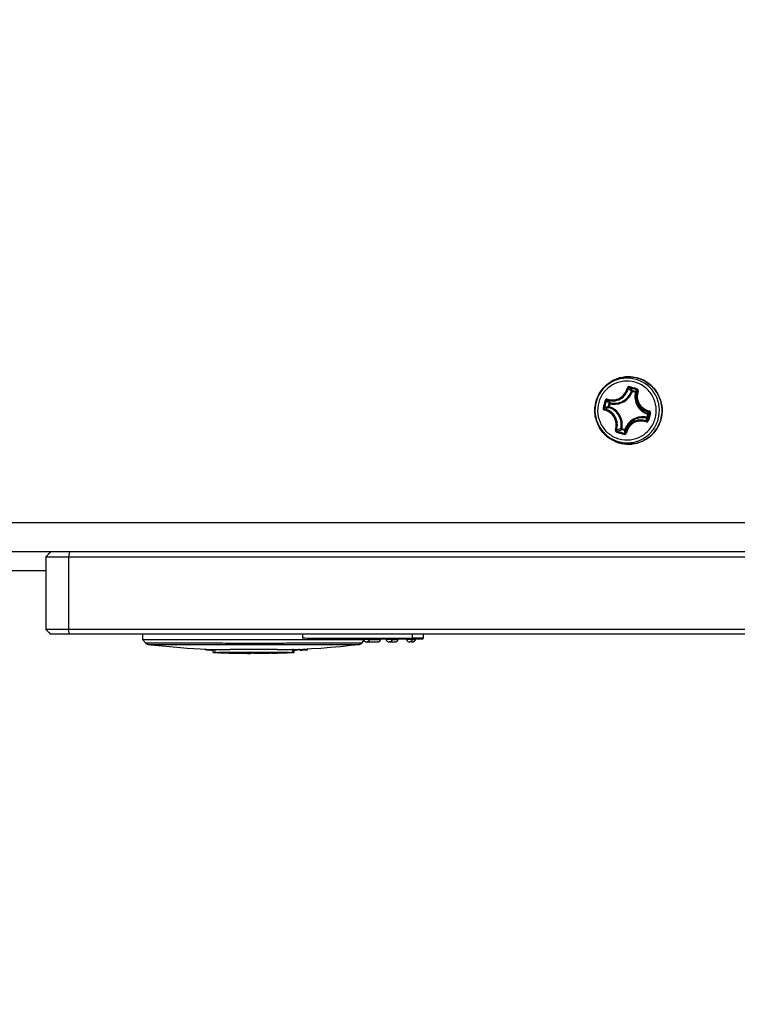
# Model space of a CAD drawing. Header units: millimetres. Extents: x 0 to 420, y 0 to 297.
# Tile 11 of 256: x 115 to 122, y 52 to 63. Entities that reach past the tile are written whole.
import ezdxf

# ---------------------------------------------------------------- set-up
doc = ezdxf.new("R2010")
doc.units = ezdxf.units.MM
doc.header["$LTSCALE"] = 23.1
doc.layers.get('0').update_dxf_attribs({"linetype": 'CONTINUOUS'})
doc.layers.add('DIM_PILOTEES', color=7, linetype='CONTINUOUS')
doc.styles.get("Standard").update_dxf_attribs({"font": 'txt', "width": 0.7})
doc.dimstyles.new('DIMSTYLE_1', dxfattribs={"dimtxt": 2.5, "dimasz": 3.5, "dimexe": 2, "dimexo": 0, "dimtad": 1, "dimdec": 0, "dimlfac": 10, "dimdsep": 46, "dimtxsty": 'Standard', "dimblk": '_FILLED', "dimblk1": '_FILLED', "dimblk2": '_FILLED', "dimcen": 0.09, "dimazin": 2, "dimtp": 1.2, "dimtm": 1.2, "dimtfac": 1, "dimtdec": 0, "dimtofl": 0, "dimtmove": 0, "dimatfit": 3, "dimldrblk": '_FILLED', "dimfxl": 0, "dimtolj": 1, "dimarcsym": 0})
doc.dimstyles.new('DIMSTYLE_4', dxfattribs={"dimtxt": 2.5, "dimasz": 3.5, "dimexe": 2, "dimexo": 0, "dimtad": 1, "dimdec": 0, "dimlfac": 10, "dimdsep": 46, "dimtxsty": 'Standard', "dimblk": '_FILLED', "dimblk1": '_FILLED', "dimblk2": '_FILLED', "dimcen": 0.09, "dimazin": 2, "dimtp": 0.8, "dimtm": 0.8, "dimtfac": 1, "dimtdec": 0, "dimtofl": 0, "dimtmove": 0, "dimatfit": 3, "dimldrblk": '_FILLED', "dimfxl": 0, "dimtolj": 1, "dimarcsym": 0})
doc.dimstyles.new('DIMSTYLE_7', dxfattribs={"dimtxt": 2.5, "dimasz": 3.5, "dimexe": 2, "dimexo": 0, "dimtad": 1, "dimlfac": 10, "dimdsep": 46, "dimtxsty": 'Standard', "dimblk": '_FILLED', "dimblk1": '_FILLED', "dimblk2": '_FILLED', "dimcen": 0.09, "dimazin": 2, "dimtp": 0.8, "dimtm": 0.8, "dimtfac": 1, "dimtofl": 0, "dimtmove": 0, "dimatfit": 3, "dimldrblk": '_FILLED', "dimfxl": 0, "dimtolj": 1, "dimarcsym": 0})

# ---------------------------------------------------------------- blocks, each defined once
blk = doc.blocks.new('_FILLED')
at = {"color": 0, "linetype": 'ByBlock'}
blk.add_solid([(0, 0), (-1, 0.1429), (-1, -0.1429)], dxfattribs=at)
blk = doc.blocks.new('*D10')
at = {"layer": 'DIM_PILOTEES', "color": 2, "linetype": 'Continuous'}
for p, q in [((124.125, 106.042), (62.184, 106.042)), ((64.184, 106.042), (64.184, 79.644)), ((64.184, 53.247), (64.184, 79.644)), ((101.372, 53.247), (62.184, 53.247))]:
    blk.add_line(p, q, dxfattribs=at)
at = {"layer": 'DIM_PILOTEES', "color": 2, "linetype": 'Continuous', "xscale": 3.5, "yscale": 3.5, "zscale": 3.5}
for p, rotation in [((64.184, 106.042), 90), ((64.184, 53.247), 270)]:
    blk.add_blockref('_FILLED', p, dxfattribs=dict(at, rotation=rotation))
at = {"layer": 'DIM_PILOTEES', "color": 2, "linetype": 'Continuous', "insert": (61.059, 82.896), "char_height": 2.5, "width": 8.57143, "attachment_point": 2, "rotation": 90, "line_spacing_factor": 0.9}
blk.add_mtext('{\\ftxt;\\W0.0001;\\H0.0001;\\~}{\\ftxt;\\W2.2857142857;\\H2.5; }{\\ftxt;\\W0.0001;\\H0.0001;\\~}', dxfattribs=at)
blk = doc.blocks.new('*D11')
at = {"layer": 'DIM_PILOTEES', "color": 2, "linetype": 'Continuous'}
for p, q in [((71.977, 76.664), (71.977, 40.07)), ((176.274, 76.649), (176.274, 40.07)), ((71.977, 42.07), (124.125, 42.07)), ((176.274, 42.07), (124.125, 42.07))]:
    blk.add_line(p, q, dxfattribs=at)
at = {"layer": 'DIM_PILOTEES', "color": 2, "linetype": 'Continuous', "xscale": 3.5, "yscale": 3.5, "zscale": 3.5, "rotation": 180}
blk.add_blockref('_FILLED', (71.977, 42.07), dxfattribs=at)
at = {"layer": 'DIM_PILOTEES', "color": 2, "linetype": 'Continuous', "xscale": 3.5, "yscale": 3.5, "zscale": 3.5}
blk.add_blockref('_FILLED', (176.274, 42.07), dxfattribs=at)
at = {"layer": 'DIM_PILOTEES', "color": 2, "linetype": 'Continuous', "insert": (123.91, 45.195), "char_height": 2.5, "width": 10.71429, "attachment_point": 2, "line_spacing_factor": 0.9}
blk.add_mtext('{\\ftxt;\\W0.0001;\\H0.0001;\\~}{\\ftxt;\\W2.8571428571;\\H2.5; }{\\ftxt;\\W0.0001;\\H0.0001;\\~}', dxfattribs=at)
blk = doc.blocks.new('*D13')
at = {"layer": 'DIM_PILOTEES', "color": 2, "linetype": 'Continuous'}
for p, q in [((78.325, 76.657), (78.325, 46.986)), ((169.925, 76.657), (169.925, 46.986)), ((78.325, 48.986), (124.125, 48.986)), ((169.925, 48.986), (124.125, 48.986))]:
    blk.add_line(p, q, dxfattribs=at)
at = {"layer": 'DIM_PILOTEES', "color": 2, "linetype": 'Continuous', "xscale": 3.5, "yscale": 3.5, "zscale": 3.5, "rotation": 180}
blk.add_blockref('_FILLED', (78.325, 48.986), dxfattribs=at)
at = {"layer": 'DIM_PILOTEES', "color": 2, "linetype": 'Continuous', "xscale": 3.5, "yscale": 3.5, "zscale": 3.5}
blk.add_blockref('_FILLED', (169.925, 48.986), dxfattribs=at)
at = {"layer": 'DIM_PILOTEES', "color": 2, "linetype": 'Continuous', "insert": (123.781, 52.111), "char_height": 2.5, "width": 8.03571, "attachment_point": 2, "line_spacing_factor": 0.9}
blk.add_mtext('{\\ftxt;\\W0.0001;\\H0.0001;\\~}{\\ftxt;\\W2.1428571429;\\H2.5; }{\\ftxt;\\W0.0001;\\H0.0001;\\~}', dxfattribs=at)

msp = doc.modelspace()

# ---------------------------------------------------------------- linework, layer by layer
at = {"color": 7, "linetype": 'Continuous'}
for p, q in [((121.0238, 58.6675), (121.021, 58.6699)), ((121.0339, 58.6644), (121.065, 58.6556)), ((121.0359, 58.674), (121.067, 58.6651)), ((120.6602, 58.5619), (120.66, 58.5609)), ((120.6601, 58.5613), (120.66, 58.5608)), ((120.6603, 58.5619), (120.6601, 58.5613)), ((120.7529, 58.5702), (120.765, 58.5666)), ((121.065, 58.6556), (121.0739, 58.6533)), ((121.0739, 58.6533), (121.0752, 58.6553)), ((120.7875, 58.5084), (120.7963, 58.5396)), ((120.7977, 58.5057), (120.7875, 58.5084)), ((120.8065, 58.5369), (120.7963, 58.5396)), ((120.7977, 58.5057), (120.8065, 58.5369)), ((121.1921, 58.4275), (121.1833, 58.3963)), ((121.1872, 58.3952), (121.1921, 58.3936)), ((121.201, 58.4032), (121.1906, 58.3665)), ((121.2009, 58.4248), (121.1921, 58.3936)), ((121.196, 58.4263), (121.2009, 58.4248)), ((121.2113, 58.44), (121.201, 58.4032)), ((121.2118, 58.4), (121.2013, 58.363)), ((121.2222, 58.437), (121.2113, 58.44)), ((121.2222, 58.437), (121.2118, 58.4)), ((120.9248, 58.2776), (120.9145, 58.2798)), ((120.9525, 58.2592), (120.9214, 58.268)), ((120.9559, 58.2688), (120.9249, 58.2776)), ((120.9559, 58.2688), (120.9646, 58.2656)), ((163.5752, 57.3066), (84.6752, 57.3066)), ((163.5752, 57.0066), (84.6752, 57.0066)), ((115.0278, 57.0066), (114.9778, 56.9566)), ((115.0284, 57.0066), (114.9784, 56.9566)), ((114.9784, 56.9566), (133.2732, 56.9566)), ((114.9784, 56.9566), (114.9784, 56.2066)), ((115.2219, 57.0066), (115.2106, 56.9566)), ((115.2106, 56.9566), (115.2106, 56.2066)), ((114.9784, 56.812), (114.2426, 56.812)), ((115.0278, 56.1566), (114.9778, 56.2066)), ((133.2732, 56.2066), (114.9784, 56.2066)), ((115.0284, 56.1566), (114.9784, 56.2066)), ((133.2232, 56.1566), (115.0278, 56.1566)), ((115.2219, 56.1566), (115.2106, 56.2066)), ((115.9747, 56.1566), (115.9747, 56.1032)), ((117.6298, 56.1566), (117.6298, 56.1171)), ((118.7625, 56.118), (118.7625, 56.1566)), ((118.8747, 56.1566), (118.8747, 56.1183)), ((115.9747, 56.1032), (116.0062, 56.0678)), ((115.9747, 56.1032), (115.9791, 56.1031)), ((117.1247, 56.1013), (117.7619, 56.1016)), ((117.1247, 56.0659), (117.1449, 56.0659)), ((117.1247, 56.0495), (117.1443, 56.0495)), ((117.6298, 56.1171), (118.7625, 56.118)), ((117.7614, 56.1072), (118.7582, 56.108)), ((117.7619, 56.1016), (117.782, 56.1016)), ((117.782, 56.1016), (117.7842, 56.1016)), ((117.7842, 56.1016), (117.7903, 56.1016)), ((117.7903, 56.1016), (118.0297, 56.102)), ((118.2432, 56.0678), (118.2631, 56.0902)), ((118.2572, 56.1029), (118.2601, 56.1029)), ((118.2595, 56.1079), (118.2595, 56.1029)), ((118.3169, 56.1029), (118.2773, 56.1029)), ((118.2844, 56.0779), (118.2871, 56.0779)), ((118.2849, 56.0779), (118.2844, 56.0779)), ((118.2875, 56.0779), (118.2926, 56.0779)), ((118.2942, 56.0779), (118.355, 56.0782)), ((118.3169, 56.1079), (118.3169, 56.1029)), ((118.3169, 56.1029), (118.3753, 56.1032)), ((118.355, 56.0782), (118.3916, 56.0785)), ((118.3753, 56.1032), (118.3819, 56.1032)), ((118.3916, 56.0785), (118.4013, 56.0786)), ((118.4013, 56.0786), (118.4053, 56.0787)), ((118.4053, 56.0787), (118.4073, 56.0787)), ((118.4073, 56.0787), (118.4085, 56.0788)), ((118.4085, 56.0788), (118.4092, 56.0788)), ((118.4092, 56.0788), (118.4099, 56.0788)), ((118.4347, 56.1039), (118.4347, 56.1089)), ((118.493, 56.1081), (118.493, 56.1031)), ((118.5518, 56.1031), (118.5145, 56.1031)), ((118.5179, 56.0781), (118.521, 56.0781)), ((118.5182, 56.0781), (118.518, 56.0781)), ((118.5216, 56.0781), (118.5264, 56.0781)), ((118.5264, 56.0781), (118.5262, 56.0781)), ((118.5278, 56.0781), (118.5623, 56.0784)), ((118.5518, 56.1031), (118.5518, 56.1081)), ((118.5623, 56.0784), (118.5775, 56.0785)), ((118.5775, 56.0785), (118.5832, 56.0786)), ((118.5832, 56.0786), (118.5859, 56.0787)), ((118.5859, 56.0787), (118.5876, 56.0787)), ((118.5876, 56.0787), (118.5887, 56.0787)), ((118.5887, 56.0787), (118.5893, 56.0788)), ((118.5893, 56.0788), (118.5899, 56.0788)), ((118.6147, 56.1039), (118.6147, 56.1089)), ((118.7033, 56.1083), (118.7033, 56.1033)), ((118.7391, 56.1032), (118.7275, 56.1033)), ((118.7282, 56.0783), (118.7316, 56.0783)), ((118.7283, 56.0783), (118.7283, 56.0783)), ((118.7323, 56.0783), (118.7369, 56.0783)), ((118.7525, 56.0784), (118.7382, 56.0783)), ((118.7627, 56.1033), (118.7499, 56.1033)), ((118.7525, 56.0784), (118.7611, 56.0786)), ((118.7582, 56.108), (118.7886, 56.1081)), ((118.7611, 56.0786), (118.7648, 56.0786)), ((118.7627, 56.1033), (118.7627, 56.1083)), ((118.7627, 56.1033), (118.7724, 56.1034)), ((118.7648, 56.0786), (118.7667, 56.0787)), ((118.7667, 56.0787), (118.7679, 56.0787)), ((118.7679, 56.0787), (118.7687, 56.0787)), ((118.7687, 56.0787), (118.7693, 56.0788)), ((118.7693, 56.0788), (118.77, 56.0788)), ((118.7886, 56.1081), (118.8568, 56.1082)), ((118.7946, 56.1039), (118.7946, 56.1089)), ((118.8568, 56.1082), (118.8623, 56.1083)), ((118.8623, 56.1083), (118.8637, 56.1083)), ((118.8637, 56.1083), (118.8643, 56.1083)), ((118.8643, 56.1083), (118.8647, 56.1083)), ((118.8673, 56.1087), (118.8647, 56.1083)), ((118.8727, 56.1183), (118.8747, 56.1183)), ((116.6241, 55.9971), (116.6241, 56.0021)), ((116.6836, 55.9992), (116.6836, 55.9901)), ((116.7076, 55.9891), (116.6836, 55.9901)), ((116.7048, 55.9892), (116.6836, 55.9901)), ((116.6975, 55.9985), (116.7224, 55.9974)), ((116.7076, 55.9689), (116.7076, 55.9989)), ((116.7224, 55.9986), (116.7225, 55.9974)), ((116.7225, 55.9974), (116.7236, 55.9685)), ((116.7236, 55.9685), (116.7736, 55.9684)), ((116.747, 55.9664), (116.7417, 55.9666)), ((116.8741, 55.9667), (116.764, 55.9669)), ((116.7823, 55.9655), (116.7668, 55.966)), ((116.7823, 55.9655), (116.7668, 55.966)), ((116.7736, 55.9684), (116.8838, 55.9682)), ((116.8553, 55.9631), (116.8553, 55.9667)), ((116.8553, 55.9631), (116.861, 55.963)), ((116.861, 55.963), (116.8696, 55.9627)), ((116.8696, 55.9627), (116.8725, 55.9626)), ((116.8725, 55.9626), (116.8725, 55.9667)), ((116.8725, 55.9626), (116.8761, 55.9625)), ((116.884, 55.9666), (116.8741, 55.9667)), ((117.1247, 55.9981), (116.8829, 55.9982)), ((116.8834, 55.9622), (116.8834, 55.9666)), ((116.8838, 55.9682), (116.9278, 55.9681)), ((116.8891, 55.9666), (116.884, 55.9666)), ((116.8842, 55.9666), (116.8843, 55.9631)), ((116.8843, 55.9631), (116.8877, 55.9631)), ((116.8876, 55.9631), (116.9307, 55.963)), ((116.8884, 55.962), (116.8894, 55.9619)), ((116.8884, 55.962), (116.8894, 55.9619)), ((116.9108, 55.9666), (116.8891, 55.9666)), ((116.8894, 55.962), (116.8963, 55.9617)), ((116.9035, 55.9614), (116.9075, 55.9613)), ((116.9075, 55.9613), (116.9108, 55.9613)), ((116.9503, 55.9666), (116.9108, 55.9666)), ((116.9278, 55.9681), (116.9308, 55.9681)), ((116.9296, 55.9612), (116.9327, 55.9613)), ((116.9296, 55.9612), (116.9327, 55.9613)), ((116.9307, 55.963), (116.9345, 55.963)), ((116.9308, 55.9681), (117.1247, 55.968)), ((116.9327, 55.9613), (116.9489, 55.9609)), ((116.9345, 55.963), (117.1247, 55.9629)), ((117.0552, 55.9665), (116.9503, 55.9666)), ((117.0211, 55.9599), (117.0211, 55.9619)), ((117.0211, 55.9599), (117.027, 55.9598)), ((117.027, 55.9598), (117.0355, 55.9597)), ((117.0355, 55.9597), (117.0383, 55.9597)), ((117.0383, 55.9597), (117.0383, 55.9619)), ((117.0493, 55.9594), (117.0456, 55.9595)), ((117.0493, 55.9594), (117.0493, 55.9619)), ((117.0543, 55.9593), (117.0553, 55.9593)), ((117.1247, 55.9665), (117.0552, 55.9665)), ((117.0553, 55.9593), (117.0553, 55.9619)), ((117.0727, 55.959), (117.0771, 55.959)), ((117.0727, 55.959), (117.0771, 55.959)), ((117.1004, 55.9593), (117.1022, 55.9593)), ((117.1004, 55.9593), (117.1022, 55.9593)), ((117.1022, 55.9619), (117.1022, 55.9593)), ((117.1247, 55.9593), (117.1022, 55.9593)), ((117.3665, 55.9983), (117.1247, 55.9981)), ((117.1247, 55.968), (117.3185, 55.9681)), ((117.1963, 55.9665), (117.1247, 55.9665)), ((117.1247, 55.9629), (117.318, 55.963)), ((117.2351, 55.9665), (117.1963, 55.9665)), ((117.2349, 55.96), (117.2349, 55.9619)), ((117.2552, 55.9665), (117.2351, 55.9665)), ((117.2361, 55.9597), (117.2437, 55.9598)), ((117.2437, 55.9598), (117.2437, 55.9619)), ((117.2508, 55.9602), (117.2508, 55.9619)), ((117.2508, 55.9602), (117.2552, 55.9602)), ((117.2991, 55.9666), (117.2552, 55.9665)), ((117.2552, 55.9597), (117.2552, 55.9619)), ((117.2566, 55.9598), (117.2566, 55.9619)), ((117.2607, 55.9599), (117.2616, 55.9599)), ((117.2607, 55.9599), (117.2616, 55.9599)), ((117.2616, 55.9599), (117.2616, 55.9619)), ((117.2703, 55.9602), (117.2703, 55.962)), ((117.2959, 55.9608), (117.2868, 55.9605)), ((117.2901, 55.9606), (117.2901, 55.962)), ((117.3074, 55.961), (117.2959, 55.9608)), ((117.3386, 55.9666), (117.2991, 55.9666)), ((117.3074, 55.961), (117.3207, 55.9613)), ((117.318, 55.963), (117.3648, 55.9631)), ((117.3185, 55.9681), (117.3216, 55.9681)), ((117.3207, 55.9613), (117.3264, 55.9615)), ((117.3216, 55.9681), (117.3649, 55.9682)), ((117.3264, 55.9615), (117.3387, 55.9617)), ((117.3621, 55.9666), (117.3386, 55.9666)), ((117.3387, 55.9617), (117.3446, 55.9618)), ((117.3446, 55.9618), (117.359, 55.9622)), ((117.3648, 55.9631), (117.3617, 55.963)), ((117.3652, 55.9666), (117.3621, 55.9666)), ((117.3648, 55.9631), (117.365, 55.9666)), ((117.3648, 55.9631), (117.365, 55.9666)), ((117.3649, 55.9682), (117.4758, 55.9684)), ((117.3753, 55.9667), (117.3652, 55.9666)), ((117.3681, 55.9623), (117.3699, 55.9623)), ((117.3699, 55.9623), (117.3699, 55.9666)), ((117.3864, 55.9667), (117.3753, 55.9667)), ((117.376, 55.9623), (117.376, 55.9667)), ((117.3861, 55.9628), (117.3861, 55.9667)), ((117.3861, 55.9628), (117.3863, 55.9628)), ((117.4096, 55.9667), (117.3864, 55.9667)), ((117.3874, 55.9627), (117.3874, 55.9667)), ((117.3874, 55.9627), (117.3948, 55.9629)), ((117.3948, 55.9629), (117.4095, 55.9633)), ((117.4095, 55.9667), (117.4095, 55.9633)), ((117.4215, 55.9667), (117.4096, 55.9667)), ((117.4167, 55.9638), (117.4167, 55.9667)), ((117.4211, 55.964), (117.4167, 55.9638)), ((117.4211, 55.9635), (117.4211, 55.9667)), ((117.4854, 55.9669), (117.4215, 55.9667)), ((117.4224, 55.9635), (117.4224, 55.9667)), ((117.4266, 55.9637), (117.4275, 55.9638)), ((117.4275, 55.9638), (117.4275, 55.9667)), ((117.4362, 55.9641), (117.4362, 55.9668)), ((117.4526, 55.9648), (117.4617, 55.9652)), ((117.456, 55.965), (117.456, 55.9668)), ((117.4617, 55.9652), (117.4704, 55.9655)), ((117.4759, 55.9658), (117.4704, 55.9655)), ((117.4732, 55.9657), (117.4732, 55.9669)), ((117.4758, 55.9684), (117.5258, 55.9685)), ((117.4892, 55.9663), (117.4759, 55.9658)), ((117.4892, 55.9663), (117.4954, 55.9665)), ((117.4954, 55.9665), (117.5046, 55.9669)), ((117.5046, 55.9669), (117.5077, 55.967)), ((117.5248, 55.9677), (117.5285, 55.9678)), ((117.5258, 55.9685), (117.5269, 55.9975)), ((117.5322, 55.998), (117.5267, 55.9978)), ((117.5269, 55.9975), (117.527, 55.9986)), ((117.5269, 55.9975), (117.527, 55.9986)), ((117.5285, 55.9678), (117.534, 55.968)), ((117.5358, 55.9981), (117.5322, 55.998)), ((117.534, 55.968), (117.5358, 55.968)), ((117.5358, 55.968), (117.5358, 55.9981)), ((117.5358, 55.968), (117.5368, 55.9681)), ((117.5358, 55.968), (117.5368, 55.9681)), ((117.5418, 55.9682), (117.5418, 55.9982)), ((117.5418, 55.9981), (117.5437, 55.9981)), ((117.5428, 55.9912), (117.5418, 55.9911)), ((117.6004, 55.9995), (117.5901, 55.9979)), ((117.6004, 55.9995), (117.5901, 55.9979)), ((117.6003, 55.9921), (117.6003, 56.0009)), ((117.6794, 55.9964), (117.6794, 56.0052))]:
    msp.add_line(p, q, dxfattribs=at)
for points in [[(116.0062, 56.0678), (116.0078, 56.0661), (116.012, 56.0623), (116.0164, 56.0591), (116.021, 56.0565), (116.0254, 56.0545), (116.0296, 56.053), (116.0331, 56.0521), (116.0359, 56.0516), (116.0377, 56.0514), (116.0611, 56.0487)], [(116.0611, 56.0487), (116.1405, 56.0401), (116.2182, 56.0323), (116.294, 56.0253), (116.3675, 56.0192), (116.4386, 56.0137), (116.507, 56.009), (116.5729, 56.0049), (116.6364, 56.0014), (116.6975, 55.9985)], [(117.5437, 55.9981), (117.6301, 56.0024), (117.7204, 56.0076), (117.8161, 56.0141), (117.9163, 56.022), (118.0202, 56.0313), (118.1275, 56.0421), (118.2114, 56.0514)], [(118.2114, 56.0513), (118.2125, 56.0515), (118.2151, 56.0519), (118.2185, 56.0527), (118.2226, 56.054), (118.2271, 56.0558), (118.2318, 56.0584), (118.2365, 56.0616), (118.241, 56.0655), (118.2432, 56.0678)], [(118.2595, 56.1029), (118.2595, 56.1015), (118.2603, 56.0965)], [(118.2603, 56.0965), (118.2622, 56.0916), (118.2652, 56.0871), (118.2691, 56.0832), (118.2738, 56.0803), (118.2791, 56.0785), (118.2845, 56.0779)], [(118.4099, 56.0788), (118.4102, 56.0788), (118.4106, 56.0788), (118.4109, 56.0789), (118.4114, 56.0789), (118.4119, 56.0789), (118.4127, 56.079), (118.414, 56.0792), (118.4159, 56.0797), (118.4188, 56.0806), (118.4222, 56.0822), (118.4257, 56.0846), (118.4289, 56.0879), (118.4317, 56.0921), (118.4337, 56.0971), (118.4347, 56.1026), (118.4347, 56.1039)], [(118.493, 56.1031), (118.493, 56.1017), (118.4938, 56.0967)], [(118.4938, 56.0967), (118.4957, 56.0918), (118.4987, 56.0873), (118.5026, 56.0834), (118.5073, 56.0805), (118.5126, 56.0787), (118.518, 56.0781)], [(118.5899, 56.0788), (118.5902, 56.0788), (118.5905, 56.0788), (118.5909, 56.0789), (118.5912, 56.0789), (118.5916, 56.0789), (118.5921, 56.079), (118.5928, 56.079), (118.5937, 56.0792), (118.5953, 56.0795), (118.5979, 56.0803), (118.6012, 56.0817), (118.6049, 56.084), (118.6085, 56.0874), (118.6115, 56.0918), (118.6137, 56.0969), (118.6147, 56.1026), (118.6147, 56.1039)], [(118.7033, 56.1033), (118.7033, 56.1019), (118.7041, 56.0969)], [(118.7041, 56.0969), (118.706, 56.092), (118.7089, 56.0874), (118.7128, 56.0836), (118.7175, 56.0807), (118.7228, 56.0789), (118.7283, 56.0783)], [(118.77, 56.0788), (118.7703, 56.0788), (118.7706, 56.0788), (118.7709, 56.0789), (118.7713, 56.0789), (118.7718, 56.0789), (118.7723, 56.079), (118.773, 56.0791), (118.7741, 56.0792), (118.7757, 56.0796), (118.7783, 56.0804), (118.7815, 56.0818), (118.7851, 56.0842), (118.7886, 56.0875), (118.7916, 56.0918), (118.7937, 56.097), (118.7947, 56.1028), (118.7947, 56.1039)], [(118.8647, 56.1083), (118.8648, 56.1083), (118.865, 56.1083), (118.8651, 56.1083), (118.8654, 56.1084), (118.8659, 56.1084), (118.8666, 56.1085), (118.8678, 56.1088), (118.8691, 56.1094), (118.8705, 56.1102), (118.8717, 56.1112), (118.8728, 56.1125), (118.8737, 56.114), (118.8743, 56.1157), (118.8747, 56.1175), (118.8747, 56.1183)]]:
    msp.add_lwpolyline(points, dxfattribs=at)
for centre, radius, start, end in [((120.2004, 57.6805), 1.2854, 51.25386, 52.02107), ((117.1709, 45.0494), 14.1794, 74.00744, 74.31499), ((119.9859, 57.4722), 1.5958, 48.85557, 50.34352), ((120.1325, 57.5958), 1.3939, 50.40268, 51.25642), ((117.1419, 44.9463), 14.2984, 74.0109, 74.31845), ((121.0334, 58.6641), 0.0102, 148.59157, 160.5375), ((120.9167, 58.6975), 0.1218, 344.22879, 345.81819), ((127.1209, 56.735), 6.6272, 163.92406, 164.25678), ((127.0805, 56.7465), 6.5725, 163.92324, 164.256), ((120.9486, 58.6885), 0.121, 344.22459, 345.89724), ((121.0642, 58.6555), 0.01, 347.11446, 1.15325), ((127.1078, 56.7385), 6.6135, 164.25515, 164.58832), ((127.0675, 56.7502), 6.559, 164.256, 164.58921), ((120.1703, 58.4737), 1.0138, 353.52707, 355.06917), ((121.075, 58.0139), 0.3974, 73.59868, 74.1799), ((119.9032, 58.4525), 1.2903, 356.18003, 357.38256), ((121.0839, 58.0454), 0.3971, 73.5964, 74.1801), ((120.895, 58.6257), 0.3541, 327.77597, 330.75225), ((121.1913, 58.4274), 0.01, 344.51971, 71.08829), ((120.8734, 58.6595), 0.4029, 324.36973, 326.99153), ((120.9926, 58.4663), 0.3483, 313.19103, 344.26676), ((120.5009, 59.4979), 1.2864, 286.71173, 288.7559), ((120.4366, 59.607), 1.4241, 288.06067, 289.90448), ((123.4803, 67.2864), 9.4129, 253.92428, 254.39145), ((123.4623, 67.2228), 9.3346, 253.92795, 254.39512), ((117.0059, 449), 392.8987, 269.885518, 270.017328), ((118.7364, 56.0109), 0.0674, 89.58833, 89.82254), ((118.7412, 61.0864), 4.9831, 269.97675, 270.10079), ((118.4991, 56.0544), 1.8758, 181.59722, 181.74935), ((116.7676, 56.6086), 0.6425, 264.63974, 265.52456), ((116.7675, 56.6072), 0.6412, 265.52303, 267.68933), ((116.9558, 128.1052), 72.107, 269.814591, 269.942106), ((116.7673, 56.6025), 0.6364, 268.17077, 269.06244), ((116.7673, 56.6048), 0.6388, 269.06251, 269.95506), ((117.1251, 65.483), 9.5237, 267.93717, 268.37643), ((117.0106, 59.5396), 3.5797, 267.84723, 267.96358), ((116.922, 56.597), 0.6359, 267.68256, 268.33346), ((116.9221, 56.5993), 0.6382, 268.98974, 270.67559), ((117.125, 65.4898), 9.5305, 268.9412, 269.37564), ((117.1141, 59.5385), 3.5797, 268.7872, 268.90433), ((117.0781, 56.8434), 0.8845, 268.12992, 268.45654), ((117.0803, 56.5971), 0.6382, 267.75684, 268.42522), ((117.0803, 56.5965), 0.6375, 268.42523, 269.31723), ((117.0802, 56.5964), 0.6374, 269.71332, 271.81061), ((117.1247, 65.4713), 9.512, 270.00005, 270.66399), ((117.1857, 57.9661), 2.007, 271.68651, 271.86041), ((117.2542, 56.0091), 0.0494, 271.1701, 272.74569), ((117.2416, 56.6068), 0.6472, 271.32333, 271.69386), ((117.2212, 57.6451), 1.6857, 271.37304, 271.66984), ((117.1634, 60.9528), 4.9937, 271.22703, 271.41551), ((117.3421, 105.2759), 49.2776, 270.02841, 270.21497), ((117.369, 56.8457), 0.8834, 270.06109, 270.45117), ((117.3167, 57.9668), 2.0055, 272.65116, 272.85925), ((117.419, 56.0166), 0.0532, 272.2248, 273.68914), ((117.3941, 56.6578), 0.6948, 272.3362, 272.68298), ((117.3576, 57.6501), 1.6878, 272.37226, 272.66887), ((117.2421, 60.9556), 4.9953, 272.22636, 272.41505), ((117.5195, 56.8785), 0.8806, 271.0633, 271.45471), ((117.5189, 56.8788), 0.911, 271.12932, 271.44464), ((117.0481, 59.6623), 3.7042, 277.67492, 278.41418), ((117.125, 65.4445), 9.4644, 272.87906, 273.35807)]:
    msp.add_arc(centre, radius, start, end, dxfattribs=at)
for points, knots in [([(120.6601, 58.5613), (120.6724, 58.6049), (120.7145, 58.688), (120.8202, 58.7783), (120.9525, 58.8214), (121.0911, 58.8103), (121.2149, 58.7469), (121.305, 58.6408), (121.3479, 58.5084), (121.3405, 58.4154), (121.3282, 58.3718)], [0, 0, 0, 0, 0.1251029, 0.2500753, 0.3749331, 0.4997597, 0.6246568, 0.7496845, 0.8748268, 1, 1, 1, 1]), ([(121.0193, 58.8137), (120.9801, 58.8166), (120.9, 58.8088), (120.7912, 58.7574), (120.7058, 58.6725), (120.671, 58.5998), (120.6602, 58.5619)], [0, 0, 0, 0, 0.2497124, 0.4995603, 0.7496577, 1, 1, 1, 1]), ([(121.3011, 58.3757), (121.3129, 58.4175), (121.32, 58.5067), (121.279, 58.6336), (121.1926, 58.7353), (121.0739, 58.7961), (120.9411, 58.8067), (120.8143, 58.7654), (120.713, 58.6788), (120.6726, 58.5991), (120.6608, 58.5574)], [0, 0, 0, 0, 0.1251551, 0.2503223, 0.3753691, 0.5002687, 0.6250894, 0.7499452, 0.8749224, 1, 1, 1, 1]), ([(121.2698, 58.3838), (121.2806, 58.4219), (121.2871, 58.5031), (121.2497, 58.6187), (121.171, 58.7114), (121.0629, 58.7667), (120.9418, 58.7764), (120.8263, 58.7388), (120.7341, 58.6599), (120.6973, 58.5873), (120.6865, 58.5493)], [0, 0, 0, 0, 0.1251551, 0.2503223, 0.3753691, 0.5002687, 0.6250894, 0.7499452, 0.8749224, 1, 1, 1, 1]), ([(121.3279, 58.3718), (121.3349, 58.3965), (121.3433, 58.4477), (121.3389, 58.5251), (121.3177, 58.5998), (121.2805, 58.6679), (121.2294, 58.7262), (121.1667, 58.7717), (121.0957, 58.8024), (121.0448, 58.8119), (121.0193, 58.8137)], [0, 0, 0, 0, 0.1251485, 0.2503051, 0.3754354, 0.5005047, 0.6254926, 0.7503942, 0.8752212, 1, 1, 1, 1]), ([(120.7775, 58.5737), (120.7987, 58.5662), (120.8454, 58.5604), (120.9127, 58.5814), (120.966, 58.6282), (120.9861, 58.6713), (120.9914, 58.6937)], [0, 0, 0, 0, 0.2463762, 0.4966946, 0.749003, 1, 1, 1, 1]), ([(120.7785, 58.584), (120.7986, 58.577), (120.8428, 58.5715), (120.9065, 58.5914), (120.9569, 58.6357), (120.976, 58.6764), (120.981, 58.6976)], [0, 0, 0, 0, 0.2460819, 0.496506, 0.7490357, 1, 1, 1, 1]), ([(120.8065, 58.5369), (120.8296, 58.5315), (120.8782, 58.5293), (120.947, 58.5526), (121.0028, 58.5992), (121.0264, 58.6419), (121.0339, 58.6644)], [0, 0, 0, 0, 0.2497488, 0.4995773, 0.749649, 1, 1, 1, 1]), ([(120.8081, 58.5465), (120.8299, 58.5414), (120.8761, 58.5393), (120.9414, 58.5615), (120.9943, 58.6057), (121.0167, 58.6462), (121.0238, 58.6675)], [0, 0, 0, 0, 0.249748, 0.4995773, 0.7496498, 1, 1, 1, 1]), ([(121.0066, 58.7124), (121.0014, 58.7139), (120.9894, 58.7125), (120.9822, 58.7028), (120.981, 58.6976)], [0, 0, 0, 0, 0.5016448, 1, 1, 1, 1]), ([(120.981, 58.6976), (120.9833, 58.6971), (120.9865, 58.6962), (120.9899, 58.6948), (120.9911, 58.6941), (120.9914, 58.6937)], [0, 0, 0, 0, 0.6355388, 0.8669458, 1, 1, 1, 1]), ([(121.0043, 58.7008), (121.0017, 58.7016), (120.9958, 58.701), (120.992, 58.6962), (120.9914, 58.6937)], [0, 0, 0, 0, 0.5054918, 1, 1, 1, 1]), ([(121.0066, 58.7124), (121.0062, 58.7111), (121.0055, 58.7086), (121.0046, 58.7051), (121.0043, 58.7027), (121.0041, 58.7012), (121.0043, 58.7008)], [0, 0, 0, 0, 0.34865, 0.6640657, 0.8932057, 1, 1, 1, 1]), ([(121.0339, 58.6644), (121.0317, 58.6651), (121.0284, 58.6661), (121.025, 58.6673), (121.0238, 58.6675)], [0, 0, 0, 0, 0.648051, 1, 1, 1, 1]), ([(121.0359, 58.674), (121.0339, 58.6745), (121.0293, 58.6743), (121.0258, 58.6713), (121.0247, 58.6695)], [0, 0, 0, 0, 0.4976273, 1, 1, 1, 1]), ([(121.0348, 58.6677), (121.035, 58.6684), (121.0353, 58.6699), (121.0357, 58.6718), (121.0359, 58.6731), (121.036, 58.6738), (121.0359, 58.674)], [0, 0, 0, 0, 0.3798533, 0.6871996, 0.8986231, 1, 1, 1, 1]), ([(121.0659, 58.659), (121.0661, 58.6598), (121.0664, 58.6611), (121.0668, 58.663), (121.067, 58.6643), (121.0671, 58.665), (121.067, 58.6651)], [0, 0, 0, 0, 0.38034, 0.6874096, 0.8984943, 1, 1, 1, 1]), ([(121.067, 58.6651), (121.0678, 58.6664), (121.071, 58.6716), (121.0746, 58.6765), (121.0775, 58.68)], [0, 0, 0, 0, 0.2459539, 1, 1, 1, 1]), ([(121.0742, 58.6557), (121.0741, 58.6578), (121.0727, 58.6621), (121.069, 58.6646), (121.067, 58.6651)], [0, 0, 0, 0, 0.4996608, 1, 1, 1, 1]), ([(121.0843, 58.6673), (121.0766, 58.6457), (121.0701, 58.5986), (121.0908, 58.5306), (121.1379, 58.4772), (121.1814, 58.4577), (121.2039, 58.4527)], [0, 0, 0, 0, 0.2487738, 0.4988849, 0.7496691, 1, 1, 1, 1]), ([(121.0804, 58.6915), (121.08, 58.6902), (121.0793, 58.6876), (121.0783, 58.6842), (121.0779, 58.6817), (121.0775, 58.6804), (121.0775, 58.68)], [0, 0, 0, 0, 0.3512423, 0.6685954, 0.8978249, 1, 1, 1, 1]), ([(121.0843, 58.6673), (121.0852, 58.6697), (121.0848, 58.6757), (121.0801, 58.6793), (121.0775, 58.68)], [0, 0, 0, 0, 0.4959821, 1, 1, 1, 1]), ([(121.0939, 58.6655), (121.0957, 58.6705), (121.095, 58.6826), (121.0855, 58.69), (121.0804, 58.6915)], [0, 0, 0, 0, 0.497648, 1, 1, 1, 1]), ([(121.0939, 58.6655), (121.0866, 58.6451), (121.0805, 58.6006), (121.1, 58.5362), (121.1446, 58.4856), (121.1858, 58.4671), (121.2071, 58.4624)], [0, 0, 0, 0, 0.2486035, 0.4987817, 0.7496969, 1, 1, 1, 1]), ([(121.0939, 58.6655), (121.0928, 58.6659), (121.0907, 58.6666), (121.0877, 58.6673), (121.0858, 58.6676), (121.0845, 58.6676), (121.0843, 58.6673)], [0, 0, 0, 0, 0.3681449, 0.6812743, 0.8985756, 1, 1, 1, 1]), ([(121.3282, 58.3718), (121.3159, 58.3283), (121.2737, 58.2452), (121.168, 58.1548), (121.0358, 58.1118), (120.8972, 58.1228), (120.7733, 58.1862), (120.6832, 58.2923), (120.6404, 58.4247), (120.6478, 58.5177), (120.6601, 58.5613)], [0, 0, 0, 0, 0.1251029, 0.2500753, 0.3749331, 0.4997597, 0.6246568, 0.7496845, 0.8748268, 1, 1, 1, 1]), ([(120.66, 58.5609), (120.6498, 58.5247), (120.6413, 58.4487), (120.6654, 58.3369), (120.7238, 58.2385), (120.8104, 58.1639), (120.9162, 58.121), (121.0302, 58.1142), (121.1404, 58.1441), (121.2037, 58.1867), (121.231, 58.2124)], [0, 0, 0, 0, 0.1252087, 0.2504075, 0.3755201, 0.5005088, 0.6253855, 0.7502082, 0.8750566, 1, 1, 1, 1]), ([(120.7785, 58.584), (120.7736, 58.5857), (120.7616, 58.5847), (120.7544, 58.5753), (120.7529, 58.5702)], [0, 0, 0, 0, 0.4934909, 1, 1, 1, 1]), ([(120.7775, 58.5737), (120.7751, 58.5745), (120.7692, 58.5739), (120.7657, 58.5692), (120.765, 58.5666)], [0, 0, 0, 0, 0.4894785, 1, 1, 1, 1]), ([(120.7963, 58.5396), (120.7936, 58.5417), (120.783, 58.5505), (120.7726, 58.5596), (120.765, 58.5666)], [0, 0, 0, 0, 0.2476895, 1, 1, 1, 1]), ([(120.7785, 58.584), (120.7778, 58.5818), (120.777, 58.5788), (120.7768, 58.5753), (120.7771, 58.574), (120.7775, 58.5737)], [0, 0, 0, 0, 0.6482571, 0.8715008, 1, 1, 1, 1]), ([(120.8081, 58.5465), (120.8055, 58.5487), (120.7951, 58.5575), (120.7849, 58.5667), (120.7775, 58.5737)], [0, 0, 0, 0, 0.2482246, 1, 1, 1, 1]), ([(121.065, 58.6556), (121.0596, 58.6324), (121.0574, 58.5837), (121.0806, 58.5147), (121.1271, 58.4587), (121.1696, 58.435), (121.1921, 58.4275)], [0, 0, 0, 0, 0.2502499, 0.5004217, 0.7503511, 1, 1, 1, 1]), ([(121.0739, 58.6533), (121.0688, 58.6314), (121.0667, 58.5851), (121.0888, 58.5197), (121.1328, 58.4665), (121.1732, 58.444), (121.1945, 58.4369)], [0, 0, 0, 0, 0.2502492, 0.5004218, 0.750352, 1, 1, 1, 1]), ([(120.6608, 58.5574), (120.6491, 58.5156), (120.6419, 58.4265), (120.683, 58.2996), (120.7694, 58.1978), (120.888, 58.1371), (121.0209, 58.1265), (121.1477, 58.1677), (121.2489, 58.2543), (121.2894, 58.334), (121.3011, 58.3757)], [0, 0, 0, 0, 0.1251551, 0.2503223, 0.3753691, 0.5002687, 0.6250894, 0.7499452, 0.8749224, 1, 1, 1, 1]), ([(120.6865, 58.5493), (120.6758, 58.5113), (120.6693, 58.4301), (120.7067, 58.3144), (120.7854, 58.2218), (120.8935, 58.1664), (121.0145, 58.1567), (121.13, 58.1943), (121.2223, 58.2732), (121.2591, 58.3458), (121.2698, 58.3838)], [0, 0, 0, 0, 0.1251551, 0.2503223, 0.3753691, 0.5002687, 0.6250894, 0.7499452, 0.8749224, 1, 1, 1, 1]), ([(120.732, 58.4961), (120.7306, 58.4909), (120.7319, 58.4791), (120.7415, 58.4719), (120.7466, 58.4707)], [0, 0, 0, 0, 0.5063148, 1, 1, 1, 1]), ([(120.732, 58.4961), (120.7346, 58.4954), (120.7382, 58.4944), (120.7423, 58.4935), (120.7438, 58.4931), (120.7443, 58.4932)], [0, 0, 0, 0, 0.6363704, 0.8740386, 1, 1, 1, 1]), ([(120.7443, 58.4932), (120.7436, 58.4906), (120.744, 58.4847), (120.7487, 58.481), (120.7512, 58.4804)], [0, 0, 0, 0, 0.5108916, 1, 1, 1, 1]), ([(120.7875, 58.5084), (120.7839, 58.5072), (120.7694, 58.5024), (120.755, 58.4972), (120.7443, 58.4932)], [0, 0, 0, 0, 0.2471227, 1, 1, 1, 1]), ([(120.7466, 58.4707), (120.7471, 58.473), (120.748, 58.4761), (120.7497, 58.4793), (120.7507, 58.4803), (120.7512, 58.4804)], [0, 0, 0, 0, 0.6375608, 0.8647192, 1, 1, 1, 1]), ([(120.8598, 58.2676), (120.8665, 58.2881), (120.8714, 58.3328), (120.8515, 58.3967), (120.8078, 58.4472), (120.7674, 58.466), (120.7466, 58.4707)], [0, 0, 0, 0, 0.2496086, 0.5021623, 0.7534165, 1, 1, 1, 1]), ([(120.7939, 58.4962), (120.7903, 58.495), (120.776, 58.49), (120.7618, 58.4847), (120.7512, 58.4804)], [0, 0, 0, 0, 0.2475656, 1, 1, 1, 1]), ([(120.8708, 58.2659), (120.8779, 58.2875), (120.8832, 58.3347), (120.8621, 58.4023), (120.8159, 58.4556), (120.7732, 58.4755), (120.7512, 58.4804)], [0, 0, 0, 0, 0.2497154, 0.5020557, 0.7531611, 1, 1, 1, 1]), ([(120.7875, 58.5084), (120.7869, 58.506), (120.7874, 58.5006), (120.7916, 58.497), (120.7939, 58.4962)], [0, 0, 0, 0, 0.5013515, 1, 1, 1, 1]), ([(120.7977, 58.5057), (120.7973, 58.5045), (120.7966, 58.5024), (120.7955, 58.4996), (120.7946, 58.4976), (120.7942, 58.4965), (120.7939, 58.4962)], [0, 0, 0, 0, 0.3525488, 0.6617429, 0.8870886, 1, 1, 1, 1]), ([(120.9145, 58.2798), (120.9196, 58.3018), (120.9217, 58.348), (120.8996, 58.4135), (120.8556, 58.4666), (120.8152, 58.4891), (120.7939, 58.4962)], [0, 0, 0, 0, 0.2502492, 0.5004218, 0.750352, 1, 1, 1, 1]), ([(120.8081, 58.5465), (120.8057, 58.5471), (120.8003, 58.5462), (120.797, 58.5419), (120.7963, 58.5396)], [0, 0, 0, 0, 0.4978322, 1, 1, 1, 1]), ([(120.9249, 58.2776), (120.9302, 58.3007), (120.9324, 58.3494), (120.9092, 58.4185), (120.8628, 58.4745), (120.8202, 58.4982), (120.7977, 58.5057)], [0, 0, 0, 0, 0.2502499, 0.5004217, 0.7503511, 1, 1, 1, 1]), ([(120.8065, 58.5369), (120.8068, 58.538), (120.8072, 58.5402), (120.8078, 58.5431), (120.808, 58.5451), (120.8082, 58.5463), (120.8081, 58.5465)], [0, 0, 0, 0, 0.3631922, 0.6759403, 0.8974013, 1, 1, 1, 1]), ([(121.2071, 58.4624), (121.2069, 58.4612), (121.2063, 58.459), (121.2055, 58.456), (121.2047, 58.4541), (121.2043, 58.4529), (121.2039, 58.4527)], [0, 0, 0, 0, 0.3583179, 0.6701011, 0.8931301, 1, 1, 1, 1]), ([(121.2222, 58.437), (121.2237, 58.4422), (121.2222, 58.4542), (121.2123, 58.4613), (121.2071, 58.4624)], [0, 0, 0, 0, 0.5011968, 1, 1, 1, 1]), ([(121.1833, 58.3963), (121.1603, 58.4017), (121.1116, 58.4039), (121.0428, 58.3805), (120.987, 58.3339), (120.9634, 58.2913), (120.9559, 58.2688)], [0, 0, 0, 0, 0.2497488, 0.4995773, 0.749649, 1, 1, 1, 1]), ([(121.1776, 58.3594), (121.1558, 58.3669), (121.1085, 58.3728), (121.0405, 58.352), (120.9874, 58.3051), (120.9683, 58.2617), (120.9637, 58.2395)], [0, 0, 0, 0, 0.2510528, 0.5023657, 0.7522499, 1, 1, 1, 1]), ([(121.1804, 58.3866), (121.1585, 58.3917), (121.1124, 58.3938), (121.0471, 58.3717), (120.9941, 58.3275), (120.9717, 58.287), (120.9646, 58.2656)], [0, 0, 0, 0, 0.249748, 0.4995773, 0.7496498, 1, 1, 1, 1]), ([(121.1752, 58.3491), (121.1545, 58.3561), (121.1097, 58.3617), (121.0454, 58.342), (120.9951, 58.2976), (120.9771, 58.2566), (120.9727, 58.2356)], [0, 0, 0, 0, 0.2510639, 0.5025516, 0.752496, 1, 1, 1, 1]), ([(121.1752, 58.3491), (121.1803, 58.3474), (121.1924, 58.3483), (121.1999, 58.3578), (121.2013, 58.363)], [0, 0, 0, 0, 0.4990239, 1, 1, 1, 1]), ([(121.1752, 58.3491), (121.1756, 58.3503), (121.1763, 58.3525), (121.1772, 58.3556), (121.1776, 58.3578), (121.1778, 58.3591), (121.1776, 58.3594)], [0, 0, 0, 0, 0.3479415, 0.6562802, 0.8831733, 1, 1, 1, 1]), ([(121.1776, 58.3594), (121.1802, 58.3586), (121.1862, 58.3592), (121.1899, 58.3639), (121.1906, 58.3665)], [0, 0, 0, 0, 0.496714, 1, 1, 1, 1]), ([(121.1833, 58.3963), (121.183, 58.3951), (121.1825, 58.3929), (121.1817, 58.39), (121.181, 58.388), (121.1806, 58.3869), (121.1804, 58.3866)], [0, 0, 0, 0, 0.3541777, 0.6638964, 0.8886275, 1, 1, 1, 1]), ([(121.1804, 58.3866), (121.1828, 58.3861), (121.1882, 58.3869), (121.1915, 58.3912), (121.1921, 58.3936)], [0, 0, 0, 0, 0.5012322, 1, 1, 1, 1]), ([(121.2013, 58.363), (121.2, 58.3633), (121.1975, 58.364), (121.1946, 58.365), (121.1926, 58.3656), (121.1916, 58.366), (121.191, 58.3663), (121.1906, 58.3664), (121.1906, 58.3665)], [0, 0, 0, 0, 0.3653057, 0.6873241, 0.8144222, 0.9111871, 0.9736388, 1, 1, 1, 1]), ([(121.1921, 58.4275), (121.1925, 58.4286), (121.1931, 58.4307), (121.194, 58.4335), (121.1944, 58.4355), (121.1947, 58.4366), (121.1945, 58.4369)], [0, 0, 0, 0, 0.3651022, 0.6785397, 0.8993375, 1, 1, 1, 1]), ([(121.2113, 58.44), (121.2121, 58.4426), (121.2114, 58.4485), (121.2065, 58.4521), (121.2039, 58.4527)], [0, 0, 0, 0, 0.5028717, 1, 1, 1, 1]), ([(120.8598, 58.2676), (120.8581, 58.2626), (120.8593, 58.2506), (120.8687, 58.2431), (120.8739, 58.2417)], [0, 0, 0, 0, 0.4968286, 1, 1, 1, 1]), ([(120.8598, 58.2676), (120.862, 58.2668), (120.8652, 58.2659), (120.8689, 58.2655), (120.8703, 58.2656), (120.8708, 58.2659)], [0, 0, 0, 0, 0.6311879, 0.8626254, 1, 1, 1, 1]), ([(120.8708, 58.2659), (120.87, 58.2634), (120.8707, 58.2574), (120.8755, 58.2538), (120.8781, 58.2531)], [0, 0, 0, 0, 0.492385, 1, 1, 1, 1]), ([(120.9145, 58.2798), (120.914, 58.2774), (120.9148, 58.272), (120.9191, 58.2687), (120.9214, 58.268)], [0, 0, 0, 0, 0.5014707, 1, 1, 1, 1]), ([(120.9248, 58.2776), (120.9245, 58.2764), (120.9239, 58.2743), (120.923, 58.2714), (120.9221, 58.2694), (120.9217, 58.2683), (120.9214, 58.268)], [0, 0, 0, 0, 0.3533737, 0.6628204, 0.8878561, 1, 1, 1, 1]), ([(120.9525, 58.2592), (120.9519, 58.2525), (120.9514, 58.2435), (120.9513, 58.2346), (120.9513, 58.2323)], [0, 0, 0, 0, 0.7478467, 1, 1, 1, 1]), ([(120.9559, 58.2688), (120.9556, 58.2676), (120.955, 58.2654), (120.954, 58.2626), (120.9532, 58.2606), (120.9528, 58.2594), (120.9525, 58.2592)], [0, 0, 0, 0, 0.3533681, 0.6628124, 0.8878492, 1, 1, 1, 1]), ([(120.9525, 58.2592), (120.9549, 58.2585), (120.9603, 58.2591), (120.9639, 58.2633), (120.9646, 58.2656)], [0, 0, 0, 0, 0.5012777, 1, 1, 1, 1]), ([(120.8739, 58.2416), (120.8742, 58.243), (120.8749, 58.2455), (120.8761, 58.249), (120.8771, 58.2514), (120.8777, 58.2528), (120.8781, 58.2531)], [0, 0, 0, 0, 0.3383079, 0.6502553, 0.8832904, 1, 1, 1, 1]), ([(120.9477, 58.2207), (120.9528, 58.2193), (120.9647, 58.2206), (120.9717, 58.2304), (120.9727, 58.2356)], [0, 0, 0, 0, 0.5038391, 1, 1, 1, 1]), ([(120.9477, 58.2207), (120.948, 58.222), (120.9488, 58.2246), (120.9498, 58.2281), (120.9507, 58.2306), (120.9511, 58.2319), (120.9513, 58.2323)], [0, 0, 0, 0, 0.3404654, 0.654043, 0.8871213, 1, 1, 1, 1]), ([(120.9513, 58.2323), (120.9539, 58.2316), (120.9597, 58.2321), (120.9632, 58.237), (120.9637, 58.2395)], [0, 0, 0, 0, 0.5061773, 1, 1, 1, 1]), ([(120.9727, 58.2356), (120.9715, 58.2358), (120.9694, 58.2364), (120.9665, 58.2374), (120.9647, 58.2382), (120.9637, 58.2391), (120.9637, 58.2395)], [0, 0, 0, 0, 0.3635973, 0.6734517, 0.8907217, 1, 1, 1, 1]), ([(115.9791, 56.1031), (115.9879, 56.1029), (116.0685, 56.1024), (116.1491, 56.1022), (116.2208, 56.102)], [0, 0, 0, 0, 0.1096037, 1, 1, 1, 1]), ([(116.0062, 56.0678), (116.0065, 56.0674), (116.0088, 56.0681), (116.0125, 56.0673), (116.0195, 56.0676), (116.0338, 56.0673), (116.0583, 56.0673), (116.0952, 56.067), (116.142, 56.0669), (116.1983, 56.0667), (116.2635, 56.0666), (116.3663, 56.0664), (116.5118, 56.0662), (116.7025, 56.066), (116.9095, 56.0659), (117.052, 56.0659), (117.1247, 56.0659)], [0, 0, 0, 0, 0.0012927, 0.0049956, 0.011087, 0.019544, 0.0434622, 0.0765651, 0.1186084, 0.16912, 0.2275726, 0.2934389, 0.4449488, 0.6176726, 0.8051029, 1, 1, 1, 1]), ([(116.038, 56.0513), (116.0458, 56.0504), (116.075, 56.0517), (116.1378, 56.05), (116.238, 56.0505), (116.3715, 56.0499), (116.5335, 56.0498), (116.7877, 56.0495), (116.9873, 56.0495), (117.1247, 56.0495)], [0, 0, 0, 0, 0.0217995, 0.0803589, 0.1737087, 0.2981098, 0.4490677, 0.6207227, 1, 1, 1, 1]), ([(117.1443, 56.0495), (117.2797, 56.0495), (117.4761, 56.0495), (117.726, 56.0498), (117.8848, 56.0499), (118.0156, 56.0505), (118.1136, 56.0501), (118.1751, 56.0517), (118.2037, 56.0505), (118.2114, 56.0513)], [0, 0, 0, 0, 0.3805085, 0.5521258, 0.7028094, 0.8268453, 0.9198643, 0.9782174, 1, 1, 1, 1]), ([(117.1449, 56.0659), (117.2166, 56.0659), (117.357, 56.0659), (117.5607, 56.066), (117.7481, 56.0662), (117.8908, 56.0664), (117.9915, 56.0666), (118.0553, 56.0667), (118.1104, 56.0669), (118.1562, 56.067), (118.1923, 56.0673), (118.2162, 56.0673), (118.2301, 56.0676), (118.237, 56.0673), (118.2407, 56.0681), (118.2429, 56.0674), (118.2432, 56.0678)], [0, 0, 0, 0, 0.1958495, 0.3836742, 0.5563932, 0.7076405, 0.7733236, 0.8315871, 0.8819124, 0.9237809, 0.9567361, 0.9805454, 0.9889634, 0.9950266, 0.9987126, 1, 1, 1, 1]), ([(117.7614, 56.1072), (117.7507, 56.1072), (117.7067, 56.1088), (117.663, 56.1137), (117.6298, 56.1171)], [0, 0, 0, 0, 0.2426609, 1, 1, 1, 1]), ([(118.0297, 56.102), (118.0563, 56.1021), (118.1322, 56.1023), (118.208, 56.1024), (118.2572, 56.1029)], [0, 0, 0, 0, 0.3515703, 1, 1, 1, 1]), ([(118.2773, 56.1029), (118.2749, 56.1029), (118.2707, 56.103), (118.2646, 56.1025), (118.2622, 56.1035), (118.2595, 56.1025), (118.2595, 56.1029)], [0, 0, 0, 0, 0.4079695, 0.7282832, 0.9316396, 1, 1, 1, 1]), ([(118.2926, 56.0779), (118.2926, 56.0779), (118.2925, 56.0779), (118.2925, 56.0779), (118.2925, 56.0779)], [0, 0, 0, 0, 0.2155244, 1, 1, 1, 1]), ([(118.3169, 56.1029), (118.3169, 56.0966), (118.3125, 56.0838), (118.3, 56.0779), (118.2941, 56.0779)], [0, 0, 0, 0, 0.5159956, 1, 1, 1, 1]), ([(118.3819, 56.1032), (118.3895, 56.1033), (118.4027, 56.1034), (118.418, 56.1034), (118.4266, 56.1037), (118.4311, 56.1035), (118.4329, 56.1041), (118.4347, 56.1036), (118.4347, 56.1039)], [0, 0, 0, 0, 0.4358931, 0.7486086, 0.8583753, 0.9369298, 0.9841626, 1, 1, 1, 1]), ([(118.5145, 56.1031), (118.5116, 56.1031), (118.5065, 56.1032), (118.4996, 56.1028), (118.4957, 56.1036), (118.4933, 56.1027), (118.493, 56.1031)], [0, 0, 0, 0, 0.4011982, 0.7231035, 0.9292181, 1, 1, 1, 1]), ([(118.5518, 56.1031), (118.5518, 56.0968), (118.5469, 56.0838), (118.5341, 56.0782), (118.5279, 56.0781)], [0, 0, 0, 0, 0.5073589, 1, 1, 1, 1]), ([(118.5518, 56.1031), (118.5609, 56.1032), (118.5765, 56.1033), (118.5947, 56.1033), (118.605, 56.1037), (118.6104, 56.1034), (118.6126, 56.1041), (118.6147, 56.1035), (118.6147, 56.1039)], [0, 0, 0, 0, 0.435514, 0.7481966, 0.8580755, 0.9367669, 0.9841156, 1, 1, 1, 1]), ([(118.7275, 56.1033), (118.7217, 56.1033), (118.7141, 56.1028), (118.7062, 56.1036), (118.7038, 56.103), (118.7033, 56.1033)], [0, 0, 0, 0, 0.7180228, 0.9267819, 1, 1, 1, 1]), ([(118.7619, 56.0969), (118.7605, 56.0918), (118.7544, 56.0821), (118.7436, 56.0783), (118.7384, 56.0783)], [0, 0, 0, 0, 0.5023849, 1, 1, 1, 1]), ([(118.7582, 56.108), (118.7588, 56.108), (118.7623, 56.1102), (118.7625, 56.1148), (118.7625, 56.118)], [0, 0, 0, 0, 0.1612138, 1, 1, 1, 1]), ([(118.7625, 56.118), (118.7761, 56.118), (118.8129, 56.1181), (118.8496, 56.118), (118.8727, 56.1183)], [0, 0, 0, 0, 0.3702954, 1, 1, 1, 1]), ([(118.7724, 56.1034), (118.7757, 56.1034), (118.781, 56.1037), (118.7886, 56.1032), (118.7917, 56.1043), (118.7947, 56.1034), (118.7947, 56.1039)], [0, 0, 0, 0, 0.4366327, 0.7491379, 0.9370474, 1, 1, 1, 1]), ([(116.6836, 55.9901), (116.676, 55.9905), (116.6619, 55.9913), (116.644, 55.9929), (116.6314, 55.9945), (116.6263, 55.9959), (116.6241, 55.9966), (116.6241, 55.9971)], [0, 0, 0, 0, 0.3771823, 0.6991294, 0.9157554, 0.975041, 1, 1, 1, 1])]:
    msp.add_open_spline(points, degree=3, knots=knots, dxfattribs=at)
for points in [[(121.0752, 58.6553), (121.078, 58.6595), (121.0811, 58.6635), (121.0843, 58.6673)], [(120.9646, 58.2656), (120.9639, 58.2569), (120.9636, 58.2482), (120.9637, 58.2395)], [(118.7627, 56.1033), (118.7627, 56.1011), (118.7624, 56.099), (118.7619, 56.0969)], [(118.8747, 56.1183), (118.8747, 56.1143), (118.8712, 56.1098), (118.8673, 56.1087)]]:
    msp.add_open_spline(points, degree=3, dxfattribs=at)

# ---------------------------------------------------------------- dimensions: what is measured, and where the dimension line sits
at = {"layer": 'DIM_PILOTEES', "color": 2, "linetype": 'Continuous'}
for base, p1, p2, angle, text, dimstyle, picture, middle in [((64.1844, 53.2465), (124.1252, 106.0416), (101.3716, 53.2465), 270, '{\\ftxt;\\W0.0001;\\H0.0001;\\~}{\\ftxt;\\W2.2857142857;\\H2.5; }{\\ftxt;\\W0.0001;\\H0.0001;\\~}', 'DIMSTYLE_4', '*D10', (64.1844, 82.5384)), ((78.3252, 48.986), (169.9252, 76.657), (78.3252, 76.657), 180, '{\\ftxt;\\W0.0001;\\H0.0001;\\~}{\\ftxt;\\W2.1428571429;\\H2.5; }{\\ftxt;\\W0.0001;\\H0.0001;\\~}', 'DIMSTYLE_7', '*D13', (123.4237, 48.986))]:
    dim = msp.add_linear_dim(base=base, p1=p1, p2=p2, angle=angle, text=text, dimstyle=dimstyle, dxfattribs=at)
    dim.commit()
    dim.dimension.update_dxf_attribs({"geometry": picture, "text_midpoint": middle, "dimtype": 160})
dim = msp.add_linear_dim(base=(176.2736, 42.0703), p1=(71.9766, 76.6635), p2=(176.2736, 76.6492), text='{\\ftxt;\\W0.0001;\\H0.0001;\\~}{\\ftxt;\\W2.8571428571;\\H2.5; }{\\ftxt;\\W0.0001;\\H0.0001;\\~}', dimstyle='DIMSTYLE_1', dxfattribs=at)
dim.commit()
dim.dimension.update_dxf_attribs({"geometry": '*D11', "text_midpoint": (123.5525, 42.0703), "dimtype": 160})

doc.saveas('drawing.dxf')
